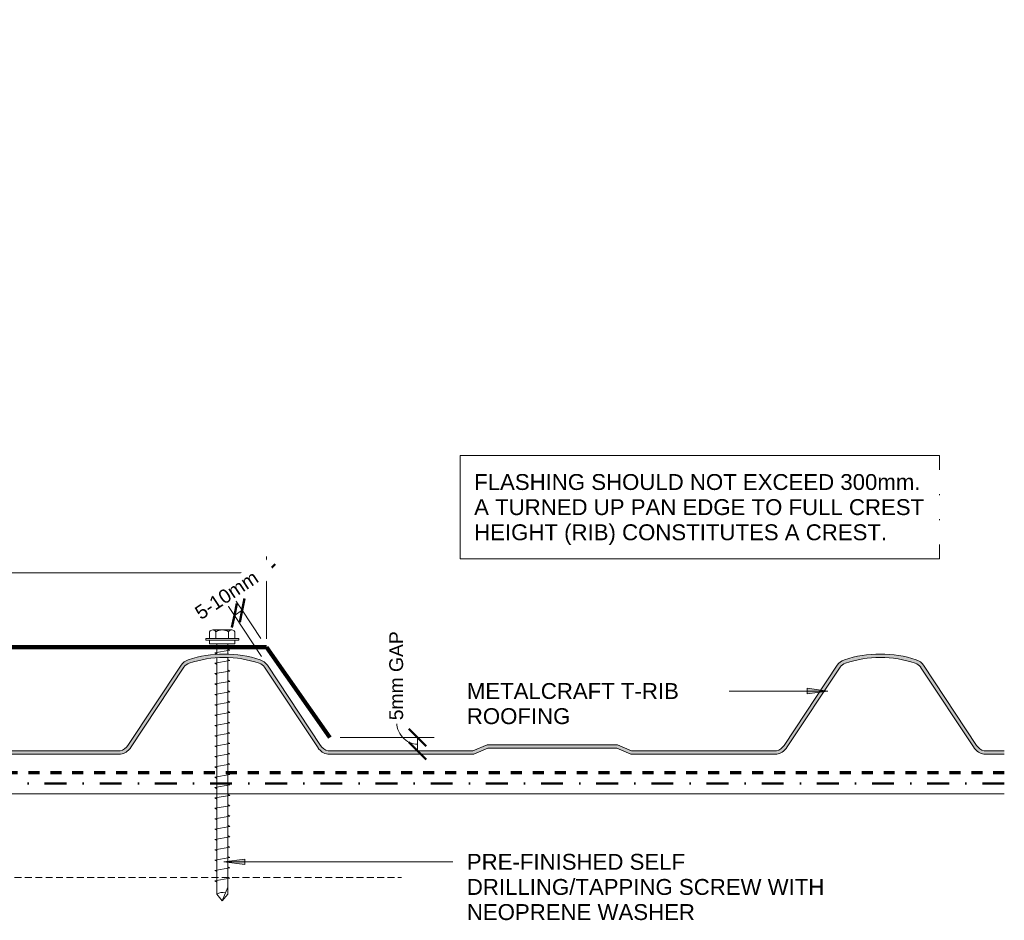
# Model space of a CAD drawing. Header units: millimetres. Extents: x 3140 to 3710, y 2272 to 2625.
# Tile 3 of 3: x 3425 to 3710, y 2284 to 2545. Entities that reach past the tile are written whole.
import ezdxf

# ---------------------------------------------------------------- set-up
doc = ezdxf.new("R2010")
doc.units = ezdxf.units.MM
for name, pattern in [('Dash', [6.35, 3.175, -3.175]), ('Dash dot', [15.875, 6.35, -4.7625, 0, -4.7625]), ('Dash Short', [3, 2, -1])]:
    doc.linetypes.add(name, pattern=pattern)
for name, color, linetype, lineweight in [('A-ANNO-DIMS', 211, 'Continuous', 9), ('A-ANNO-DIMS-2', 211, 'Continuous', 9), ('A-DETL', 90, 'Continuous', 13), ('A-DETL-GENF', 92, 'Continuous', 13), ('A-DETL-THIN', 151, 'Continuous', 13), ('G-ANNO-TEXT', 231, 'Continuous', 9)]:
    doc.layers.add(name, color=color, linetype=linetype, lineweight=lineweight)
doc.styles.add('Arial', font='arial.ttf', dxfattribs={"height": 4.6})
doc.styles.add('Arial_1', font='arial.ttf', dxfattribs={"height": 4})
doc.dimstyles.new('Diagonal_1', dxfattribs={"dimscale": 304.8, "dimtxt": 4.081038, "dimasz": 0.016404, "dimexe": 0.015748, "dimexo": 0.009843, "dimgap": 0.009843, "dimtad": 1, "dimdec": 0, "dimzin": 0, "dimdsep": 46, "dimtxsty": 'Arial_1', "dimblk1": 'OBLIQUE', "dimblk2": 'OBLIQUE', "dimsah": 1, "dimcen": 0.09, "dimazin": 0, "dimtfac": 1, "dimtdec": 4, "dimtix": 1, "dimtmove": 0, "dimatfit": 3, "dimfxl": 1, "dimtvp": 1, "dimtfill": 1, "dimtolj": 1, "dimtzin": 0, "dimarcsym": 2})
doc.dimstyles.new('Diagonal_2', dxfattribs={"dimscale": 304.8, "dimtxt": 4.081038, "dimasz": 0.016404, "dimexe": 0.015748, "dimexo": 0.009843, "dimgap": 0.009843, "dimtad": 1, "dimdec": 0, "dimzin": 0, "dimdsep": 46, "dimtxsty": 'Arial_1', "dimblk1": 'OBLIQUE', "dimblk2": 'OBLIQUE', "dimsah": 1, "dimcen": 0.09, "dimazin": 0, "dimtfac": 1, "dimtdec": 4, "dimtix": 1, "dimtmove": 1, "dimatfit": 3, "dimfxl": 1, "dimtvp": 1, "dimtfill": 1, "dimtolj": 1, "dimtzin": 0, "dimarcsym": 2})

# ---------------------------------------------------------------- blocks, each defined once
blk = doc.blocks.new('10 Parallel Apron Flashing_C - Parallel Apron Flashing-5590347-D CR 11 PARALLEL APRON')
at = {"layer": 'A-DETL-GENF', "lineweight": 100}
for p, q in [((-23.43, 178.71), (-15.78, 181.65)), ((-23.43, 178.71), (4.55, 173.95)), ((5.9, 50.05), (5.9, 172.1)), ((-0.1, 110.14), (-0.1, 0)), ((2.88, 110.14), (2.88, 100.14)), ((13.48, 43.27), (5.9, 50.05)), ((11.36, 41.15), (5.9, 46.03)), ((-0.1, 0), (230.65, 0)), ((230.65, 0), (249.01, -26.21))]:
    blk.add_line(p, q, dxfattribs=at)
for centre, radius, start, end in [((3.96, 172.1), 1.94, 0, 72.4671), ((1.39, 110.14), 1.49, 360, 180), ((12.48, 42.15), 1.5, 221.8181, 48.1819)]:
    blk.add_arc(centre, radius, start, end, dxfattribs=at)
blk = doc.blocks.new('Screw4 - Screw 2-5591493-D CR 11 PARALLEL APRON')
at = {"layer": 'A-DETL-GENF'}
for p, q in [((-3.67, 1.5), (-3.67, 3.47)), ((-2.76, 3.97), (2.76, 3.97)), ((-1.85, 1.5), (-1.85, 3.47)), ((1.85, 1.5), (1.85, 3.47)), ((3.67, 1.5), (3.67, 3.47)), ((4.79, 1.5), (-4.79, 1.5)), ((-4.79, 1.5), (-4.79, 1)), ((4.79, 1), (-4.79, 1)), ((-3.67, 1), (-3.67, 0)), ((-3.67, 0), (3.67, 0)), ((-1.6, 0), (-1.6, -3.08)), ((1.6, -3.04), (1.6, 0)), ((3.67, 0), (3.67, 1)), ((4.79, 1), (4.79, 1.5)), ((2.17, -1.91), (-2.17, -2.67)), ((-2.17, -2.67), (-1.6, -3)), ((1.6, -1.58), (2.17, -1.91)), ((2.17, -4.91), (-2.17, -5.67)), ((-2.17, -5.67), (-1.6, -6)), ((-1.6, -4.08), (-1.6, -72.53)), ((1.6, -72.53), (1.6, -4.04)), ((1.6, -4.58), (2.17, -4.91)), ((2.17, -7.91), (-2.17, -8.67)), ((1.6, -7.58), (2.17, -7.91)), ((-2.17, -8.67), (-1.6, -9)), ((2.17, -10.91), (-2.17, -11.67)), ((1.6, -10.58), (2.17, -10.91)), ((-2.17, -11.67), (-1.6, -12)), ((2.17, -13.91), (-2.17, -14.67)), ((1.6, -13.58), (2.17, -13.91)), ((-2.17, -14.67), (-1.6, -15)), ((2.17, -16.91), (-2.17, -17.67)), ((1.6, -16.58), (2.17, -16.91)), ((-2.17, -17.67), (-1.6, -18)), ((2.17, -19.91), (-2.17, -20.67)), ((1.6, -19.58), (2.17, -19.91)), ((-2.17, -20.67), (-1.6, -21)), ((1.6, -22.58), (2.17, -22.91)), ((2.17, -22.91), (-2.17, -23.67)), ((-2.17, -23.67), (-1.6, -24)), ((1.6, -25.58), (2.17, -25.91)), ((2.17, -25.91), (-2.17, -26.67)), ((-2.17, -26.67), (-1.6, -27)), ((2.17, -28.91), (-2.17, -29.67)), ((-2.17, -29.67), (-1.6, -30)), ((1.6, -28.58), (2.17, -28.91)), ((2.17, -31.91), (-2.17, -32.67)), ((-2.17, -32.67), (-1.6, -33)), ((1.6, -31.58), (2.17, -31.91)), ((2.17, -34.91), (-2.17, -35.67)), ((-2.17, -35.67), (-1.6, -36)), ((1.6, -34.58), (2.17, -34.91)), ((2.17, -37.91), (-2.17, -38.67)), ((-2.17, -38.67), (-1.6, -39)), ((1.6, -37.58), (2.17, -37.91)), ((2.17, -40.91), (-2.17, -41.67)), ((-2.17, -41.67), (-1.6, -42)), ((1.6, -40.58), (2.17, -40.91)), ((2.17, -43.91), (-2.17, -44.67)), ((-2.17, -44.67), (-1.6, -45)), ((1.6, -43.58), (2.17, -43.91)), ((2.17, -46.91), (-2.17, -47.67)), ((-2.17, -47.67), (-1.6, -48)), ((1.6, -46.58), (2.17, -46.91)), ((2.17, -49.91), (-2.17, -50.67)), ((-2.17, -50.67), (-1.6, -51)), ((1.6, -49.58), (2.17, -49.91)), ((2.17, -52.91), (-2.17, -53.67)), ((-2.17, -53.67), (-1.6, -54)), ((1.6, -52.58), (2.17, -52.91)), ((2.17, -55.91), (-2.17, -56.67)), ((-2.17, -56.67), (-1.6, -57)), ((1.6, -55.58), (2.17, -55.91)), ((2.17, -58.91), (-2.17, -59.67)), ((-2.17, -59.67), (-1.6, -60)), ((1.6, -58.58), (2.17, -58.91)), ((2.17, -61.91), (-2.17, -62.67)), ((-2.17, -62.67), (-1.6, -63)), ((1.6, -61.58), (2.17, -61.91)), ((2.17, -64.91), (-2.17, -65.67)), ((1.6, -64.58), (2.17, -64.91)), ((-2.17, -65.67), (-1.6, -66)), ((2.17, -67.91), (-2.17, -68.67)), ((1.6, -67.58), (2.17, -67.91)), ((-2.17, -68.67), (-1.6, -69)), ((0, -74.43), (1.6, -70.48)), ((-1.6, -72.53), (0, -74.43)), ((1.6, -72.53), (0, -74.43))]:
    blk.add_line(p, q, dxfattribs=at)
for centre, radius, start, end in [((-2.76, 2.9), 1.08, 32.3801, 147.6199), ((0, 0.31), 3.67, 59.7274, 120.2726), ((2.76, 2.9), 1.08, 32.3801, 147.6199), ((0.08, -75.15), 3.11, 74.3059, 122.4975)]:
    blk.add_arc(centre, radius, start, end, dxfattribs=at)
blk = doc.blocks.new('Metalcraft Profiles4 - Metalcraft T-Rib-4992821-D CR 11 PARALLEL APRON')
at = {"layer": 'A-DETL-GENF'}
blk.add_hatch(color=256, dxfattribs=at).paths.add_polyline_path([(415.89, 0), (415.89, 1), (410.09, 1), (409.43, 1.21), (408.83, 1.55), (408.3, 2), (407.88, 2.55), (392.5, 25.76), (391.92, 26.42), (391.22, 26.95), (390.41, 27.32), (387.62, 28.1), (385.11, 28.6), (382.57, 28.9), (380, 29), (377.35, 28.89), (374.73, 28.58), (372.14, 28.05), (369.59, 27.32), (368.76, 26.94), (368.08, 26.42), (367.46, 25.7), (352.05, 2.46), (351.7, 2), (351.09, 1.5), (350.57, 1.21), (349.91, 1), (307.96, 1), (303.85, 2.72), (266.15, 2.72), (262.04, 1), (220.09, 1), (219.43, 1.21), (218.83, 1.55), (218.3, 2), (217.88, 2.55), (202.5, 25.76), (201.92, 26.42), (201.22, 26.95), (200.41, 27.32), (197.62, 28.1), (195.11, 28.6), (192.57, 28.9), (190, 29), (187.35, 28.89), (184.73, 28.58), (182.14, 28.05), (179.59, 27.32), (178.76, 26.94), (178.08, 26.42), (177.5, 25.76), (162.05, 2.46), (161.7, 2), (161.09, 1.5), (160.57, 1.21), (159.91, 1), (117.96, 1), (113.85, 2.72), (76.15, 2.72), (72.04, 1), (27.7, 1), (26.89, 1.27), (26.12, 1.8), (25.6, 2.36), (10.84, 24.64), (10.55, 24.98), (10.17, 25.26), (9.78, 25.42), (4.95, 26.6), (0, 27), (-4.95, 26.6), (-9.88, 25.38), (-10.19, 25.25), (-10.55, 24.98), (-10.84, 24.64), (-25.24, 2.88), (-25.27, 2.75), (-25.24, 2.57), (-25.18, 2.45), (-25.14, 2.39), (-24.98, 2.27), (-24.93, 2.25), (-24.8, 2.22), (-24.67, 2.23), (-24.54, 2.27), (-24.44, 2.34), (-24.35, 2.44), (-10.17, 23.84), (-9.88, 24.18), (-9.5, 24.44), (-9.07, 24.6), (-4.59, 25.65), (0, 26), (4.59, 25.65), (9.07, 24.6), (9.5, 24.44), (9.88, 24.18), (10.17, 23.84), (24.78, 1.8), (25.55, 0.96), (26.51, 0.35), (27.6, 0), (72.24, 0), (76.35, 1.72), (113.65, 1.72), (117.76, 0), (160, 0), (161.09, 0.35), (162.05, 0.96), (162.82, 1.8), (178.33, 25.2), (178.78, 25.71), (179.3, 26.1), (179.9, 26.37), (182.38, 27.08), (184.89, 27.59), (187.43, 27.9), (190, 28), (192.65, 27.89), (195.27, 27.56), (197.62, 27.08), (200.1, 26.37), (200.7, 26.1), (201.24, 25.7), (201.67, 25.2), (217.18, 1.8), (217.95, 0.96), (218.91, 0.35), (220, 0), (262.24, 0), (266.35, 1.72), (303.65, 1.72), (307.76, 0), (350, 0), (351.09, 0.35), (352.05, 0.96), (352.82, 1.8), (368.33, 25.2), (368.76, 25.7), (369.3, 26.1), (369.9, 26.37), (372.38, 27.08), (374.89, 27.59), (377.43, 27.9), (380, 28), (382.57, 27.9), (385.27, 27.56), (387.62, 27.08), (390.1, 26.37), (390.7, 26.1), (391.24, 25.7), (391.67, 25.2), (407.18, 1.8), (407.95, 0.96), (408.91, 0.35), (410, 0)])
for p, q in [((177.5, 25.76), (162.12, 2.55)), ((217.88, 2.55), (202.5, 25.76)), ((367.5, 25.76), (352.12, 2.55)), ((407.88, 2.55), (392.5, 25.76)), ((-10.84, 24.64), (-25.18, 3)), ((-24.35, 2.44), (-10.17, 23.84)), ((10.17, 23.84), (24.78, 1.8)), ((25.6, 2.36), (10.84, 24.64)), ((162.82, 1.8), (178.33, 25.2)), ((201.67, 25.2), (217.18, 1.8)), ((352.82, 1.8), (368.33, 25.2)), ((391.67, 25.2), (407.18, 1.8)), ((27.6, 0), (72.24, 0)), ((72.04, 1), (27.7, 1)), ((76.15, 2.72), (72.04, 1)), ((72.24, 0), (76.35, 1.72)), ((113.85, 2.72), (76.15, 2.72)), ((76.35, 1.72), (113.65, 1.72)), ((113.65, 1.72), (117.76, 0)), ((117.96, 1), (113.85, 2.72)), ((117.76, 0), (160, 0)), ((159.91, 1), (117.96, 1)), ((262.04, 1), (220.09, 1)), ((266.15, 2.72), (262.04, 1)), ((262.24, 0), (266.35, 1.72)), ((303.85, 2.72), (266.15, 2.72)), ((266.35, 1.72), (303.65, 1.72)), ((303.65, 1.72), (307.76, 0)), ((307.96, 1), (303.85, 2.72)), ((349.91, 1), (307.96, 1)), ((415.89, 1), (410.09, 1)), ((220, 0), (262.24, 0)), ((307.76, 0), (350, 0)), ((410, 0), (415.89, 0))]:
    blk.add_line(p, q, dxfattribs=at)
for centre, radius, start, end in [((189.99, -4.1), 33.1, 89.9898, 108.3248), ((190.01, -4.1), 33.1, 71.6752, 90.0102), ((379.99, -4.1), 33.1, 89.9898, 108.3248), ((380.01, -4.1), 33.1, 71.6752, 90.0102), ((-0.01, -4.1), 31.1, 89.9891, 108.3231), ((-0.01, -4.1), 30.1, 89.9887, 107.5289), ((0.01, -4.1), 31.1, 71.6769, 90.0109), ((0.01, -4.1), 30.1, 72.4711, 90.0113), ((180.89, 23.4), 4.13, 108.4305, 145.2549), ((180.89, 23.4), 3.13, 108.4464, 145.0745), ((189.99, -4.1), 32.1, 89.9894, 108.3231), ((190.01, -4.1), 32.1, 71.6769, 90.0106), ((199.11, 23.4), 3.13, 34.9255, 71.5536), ((199.11, 23.4), 4.13, 34.7451, 71.5695), ((370.89, 23.4), 4.13, 108.4305, 145.2549), ((370.89, 23.4), 3.13, 108.4464, 145.0745), ((379.99, -4.1), 32.1, 89.9894, 108.3231), ((380.01, -4.1), 32.1, 71.6769, 90.0106), ((389.11, 23.4), 3.13, 34.9255, 71.5536), ((389.11, 23.4), 4.13, 34.7451, 71.5695), ((-9.24, 23.58), 1.92, 106.4203, 146.4682), ((-8.66, 22.84), 1.81, 103.0668, 146.4682), ((8.66, 22.84), 1.81, 33.5318, 76.9332), ((9.24, 23.58), 1.92, 33.5318, 73.5797), ((-24.77, 2.72), 0.5, 146.4682, 326.4682), ((28.38, 4.34), 4.41, 215.221, 259.8043), ((28.38, 4.34), 3.41, 215.4529, 258.4002), ((159.22, 4.34), 3.41, 281.5998, 328.3894), ((159.22, 4.34), 4.41, 280.1957, 324.779), ((220.78, 4.34), 4.41, 215.221, 259.8043), ((220.78, 4.34), 3.41, 211.6106, 258.4002), ((349.22, 4.34), 3.41, 281.5998, 328.3894), ((349.22, 4.34), 4.41, 280.1957, 324.779), ((410.78, 4.34), 4.41, 215.221, 259.8043), ((410.78, 4.34), 3.41, 211.6106, 258.4002)]:
    blk.add_arc(centre, radius, start, end, dxfattribs=at)
blk = doc.blocks.new('DIMBLOCK5-D CR 11 PARALLEL APRON')
at = {"layer": 'A-ANNO-DIMS-2'}
for p, q in [((3268.86, 2384.57), (3268.86, 2389.37)), ((3496.36, 2384.57), (3496.36, 2389.37)), ((3268.86, 2384.57), (3496.36, 2384.57)), ((3268.86, 2384.57), (3268.86, 2369.28)), ((3496.36, 2384.57), (3496.36, 2365.54))]:
    blk.add_line(p, q, dxfattribs=at)
at = {"layer": 'A-ANNO-DIMS-2', "lineweight": 50}
for p, q in [((3268.86, 2384.57), (3271.36, 2387.07)), ((3496.36, 2384.57), (3498.86, 2387.07)), ((3268.86, 2384.57), (3266.36, 2382.07)), ((3496.36, 2384.57), (3493.86, 2382.07))]:
    blk.add_line(p, q, dxfattribs=at)
at = {"layer": 'A-ANNO-DIMS-2', "color": 0, "insert": (3380.32, 2392.77), "char_height": 4, "width": 5.5, "attachment_point": 1, "line_spacing_factor": 0.941778, "style": 'Arial_1', "bg_fill": 3, "box_fill_scale": 1.25, "bg_fill_color": 256, "bg_fill_true_color": 13158600, "bg_fill_transparency": 0}
blk.add_mtext('M', dxfattribs=at)
blk = doc.blocks.new('_Oblique')
at = {"color": 0, "linetype": 'ByBlock', "lineweight": -2}
blk.add_line((-0.5, -0.5), (0.5, 0.5), dxfattribs=at)
blk = doc.blocks.new('DIMBLOCK6-D CR 11 PARALLEL APRON')
at = {"layer": 'A-ANNO-DIMS-2', "lineweight": 50}
for p, q in [((3540.12, 2336.9), (3537.62, 2339.4)), ((3540.12, 2333.09), (3537.62, 2335.59)), ((3540.12, 2336.9), (3542.62, 2334.4)), ((3540.12, 2333.09), (3542.62, 2330.59))]:
    blk.add_line(p, q, dxfattribs=at)
at = {"layer": 'A-ANNO-DIMS-2'}
for p, q in [((3540.12, 2336.9), (3517.72, 2336.9)), ((3540.12, 2333.09), (3540.12, 2336.9)), ((3540.12, 2336.9), (3544.92, 2336.9)), ((3540.12, 2333.09), (3539.59, 2333.09)), ((3540.12, 2333.09), (3544.92, 2333.09))]:
    blk.add_line(p, q, dxfattribs=at)
blk.add_ellipse((3540.12, 2341.92), major_axis=(0, 6.92), ratio=0.88686, start_param=1.570796, end_param=3.141593, dxfattribs=at)
at = {"layer": 'A-ANNO-DIMS-2', "color": 0, "insert": (3531.93, 2341.92), "char_height": 4, "width": 30.815, "attachment_point": 1, "rotation": 90, "line_spacing_factor": 0.941778, "style": 'Arial_1', "bg_fill": 3, "box_fill_scale": 1.25, "bg_fill_color": 256, "bg_fill_true_color": 13158600, "bg_fill_transparency": 0}
blk.add_mtext('5mm GAP', dxfattribs=at)
blk = doc.blocks.new('DIMBLOCK8-D CR 11 PARALLEL APRON')
at = {"layer": 'A-ANNO-DIMS-2'}
for p, q in [((3487.08, 2372.26), (3484.43, 2376.26)), ((3489.32, 2373.75), (3486.67, 2377.75)), ((3489.32, 2373.75), (3487.08, 2372.26)), ((3487.08, 2372.26), (3494.97, 2360.35)), ((3489.32, 2373.75), (3494.71, 2365.62))]:
    blk.add_line(p, q, dxfattribs=at)
at = {"layer": 'A-ANNO-DIMS-2', "lineweight": 50}
for p, q in [((3487.08, 2372.26), (3487.78, 2375.73)), ((3489.32, 2373.75), (3490.02, 2377.21)), ((3487.08, 2372.26), (3486.38, 2368.8)), ((3489.32, 2373.75), (3488.62, 2370.28))]:
    blk.add_line(p, q, dxfattribs=at)
at = {"layer": 'A-ANNO-DIMS-2', "color": 0, "insert": (3475.17, 2374.2), "char_height": 4, "width": 24.4862, "attachment_point": 1, "rotation": 33.5318, "line_spacing_factor": 0.941778, "style": 'Arial_1', "bg_fill": 3, "box_fill_scale": 1.25, "bg_fill_color": 256, "bg_fill_true_color": 13158600, "bg_fill_transparency": 0}
blk.add_mtext('5-10mm', dxfattribs=at)

msp = doc.modelspace()

# ---------------------------------------------------------------- hatches: boundary and pattern name
at = {"layer": 'G-ANNO-TEXT'}
for points in [[(3658.9, 2350.39), (3652.9, 2351.18), (3652.9, 2349.6)], [(3484.06, 2300.93), (3490.06, 2300.14), (3490.06, 2301.72)]]:
    msp.add_hatch(color=7, dxfattribs=at).paths.add_polyline_path(points)

# ---------------------------------------------------------------- linework, layer by layer
at = {"layer": 'A-DETL', "linetype": 'Dash', "lineweight": 70}
msp.add_line((3710.02, 2326.65), (3262.59, 2326.65), dxfattribs=at)
at = {"layer": 'A-DETL', "linetype": 'Dash dot', "lineweight": 50}
msp.add_line((3710.02, 2323.65), (3262.59, 2323.65), dxfattribs=at)
at = {"layer": 'A-DETL', "linetype": 'Dash Short'}
msp.add_line((3330.44, 2296.39), (3535.44, 2296.39), dxfattribs=at)
at = {"layer": 'A-DETL-THIN'}
msp.add_line((3330.44, 2320.65), (3710.02, 2320.65), dxfattribs=at)
at = {"layer": 'G-ANNO-TEXT', "color": 250}
for p, q in [((3628.22, 2350.39), (3620.1, 2350.39)), ((3658.9, 2350.39), (3628.22, 2350.39)), ((3658.9, 2350.39), (3652.9, 2351.18)), ((3652.9, 2351.18), (3652.9, 2349.6)), ((3652.9, 2349.6), (3658.9, 2350.39)), ((3490.06, 2301.72), (3484.06, 2300.93)), ((3484.06, 2300.93), (3490.06, 2300.14)), ((3484.06, 2300.93), (3550.32, 2300.93)), ((3490.06, 2300.14), (3490.06, 2301.72))]:
    msp.add_line(p, q, dxfattribs=at)
at = {"layer": 'G-ANNO-TEXT', "color": 250, "flags": 128}
msp.add_lwpolyline([(3552.43, 2418.62), (3691.29, 2418.62), (3691.29, 2388.65), (3552.43, 2388.65)], close=True, dxfattribs=at)

# ---------------------------------------------------------------- block references
at = {"layer": 'A-DETL-GENF'}
for name, p in [('10 Parallel Apron Flashing_C - Parallel Apron Flashing-5590347-D CR 11 PARALLEL APRON', (3265.71, 2363.12)), ('Screw4 - Screw 2-5591493-D CR 11 PARALLEL APRON', (3483.56, 2364.09)), ('Metalcraft Profiles4 - Metalcraft T-Rib-4992821-D CR 11 PARALLEL APRON', (3294.13, 2332.09))]:
    msp.add_blockref(name, p, dxfattribs=at)

# ---------------------------------------------------------------- texts
at = {"layer": 'G-ANNO-TEXT', "color": 7, "char_height": 4.6, "attachment_point": 1, "style": 'Arial', "bg_fill": 3, "box_fill_scale": 1.25, "bg_fill_color": 256, "bg_fill_true_color": 13158600, "bg_fill_transparency": 0}
for s, insert, width in [('PRE-FINISHED SELF ', (3554.39, 2303.23), 77.443), ('DRILLING/TAPPING SCREW WITH ', (3554.39, 2295.96), 125.8649), ('NEOPRENE WASHER', (3554.39, 2288.68), 79.6877)]:
    msp.add_mtext(s, dxfattribs=dict(at, insert=insert, width=width))

# ---------------------------------------------------------------- next in the draw order: texts
for s, insert, width in [('FLASHING SHOULD NOT EXCEED 300mm. ', (3556.5, 2413.2), 156.4894), ('A TURNED UP PAN EDGE TO FULL CREST ', (3556.5, 2405.93), 157.6118), ('HEIGHT (RIB) CONSTITUTES A CREST. ', (3556.5, 2398.65), 143.6624), ('METALCRAFT T-RIB ', (3554.39, 2352.69), 74.7173), ('ROOFING', (3554.39, 2345.41), 35.5949)]:
    msp.add_mtext(s, dxfattribs=dict(at, insert=insert, width=width))

# ---------------------------------------------------------------- next in the draw order: dimensions: what is measured, and where the dimension line sits
at = {"layer": 'A-ANNO-DIMS'}
dim = msp.add_linear_dim(base=(3496.36, 2384.57), p1=(3268.86, 2366.28), p2=(3496.36, 2368.54), text='M', dimstyle='Diagonal_1', override={"dimpost": '<>', "dimfxl": 227.511254}, dxfattribs=at)
dim.commit()
dim.dimension.update_dxf_attribs({"geometry": 'DIMBLOCK5-D CR 11 PARALLEL APRON', "text_midpoint": (3382.61, 2389.57)})
dim = msp.add_linear_dim(base=(3540.12, 2336.9), p1=(3536.59, 2333.09), p2=(3514.72, 2336.9), angle=90, text='5mm GAP', dimstyle='Diagonal_2', override={"dimpost": '<>', "dimfxl": 22.198941}, dxfattribs=at)
dim.commit()
dim.dimension.update_dxf_attribs({"geometry": 'DIMBLOCK6-D CR 11 PARALLEL APRON', "text_midpoint": (3534.6, 2357.33), "dimtype": 160, "text_rotation": 90})

# ---------------------------------------------------------------- next in the draw order: dimensions: what is measured, and where the dimension line sits
dim = msp.add_linear_dim(base=(3487.08, 2372.26), p1=(3496.36, 2363.12), p2=(3496.63, 2357.85), angle=33.5318, text='5-10mm', dimstyle='Diagonal_1', override={"dimpost": '<>', "dimfxl": 5.274715}, dxfattribs=at)
dim.commit()
dim.dimension.update_dxf_attribs({"geometry": 'DIMBLOCK8-D CR 11 PARALLEL APRON', "text_midpoint": (3485.41, 2377.21)})

doc.saveas('drawing.dxf')
